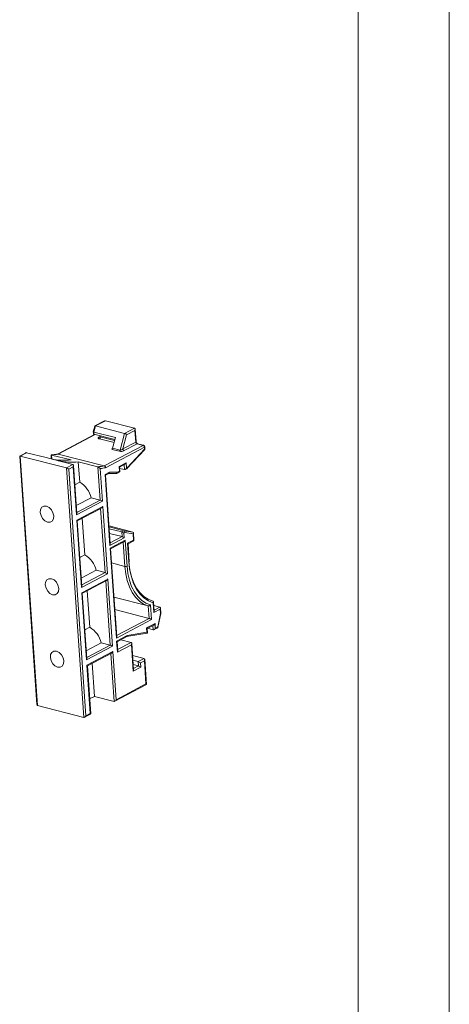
# Model space of a CAD drawing. Header units: millimetres. Extents: x 6 to 426, y 5 to 274.
# Tile 9 of 10: x 392 to 426, y 152 to 230. Entities that reach past the tile are written whole.
import ezdxf

# ---------------------------------------------------------------- set-up
doc = ezdxf.new("R2010")
doc.units = ezdxf.units.MM
doc.layers.add('SLD-0', color=179, linetype='Continuous')

msp = doc.modelspace()

# ---------------------------------------------------------------- linework, layer by layer
at = {"color": 7, "linetype": 'Continuous', "lineweight": 15}
for p, q in [((398.202, 197.914), (398.083, 197.471)), ((398.985, 198.337), (398.214, 197.929)), ((398.258, 197.93), (400.576, 197.338)), ((401.365, 197.756), (399.047, 198.348)), ((398.196, 197.256), (395.241, 195.691)), ((398.083, 197.47), (398.091, 197.344)), ((399.847, 197.008), (398.128, 197.447)), ((399.803, 196.846), (398.14, 197.271)), ((398.596, 197.154), (398.6, 197.094)), ((401.483, 196.686), (401.414, 197.683)), ((399.847, 197.008), (399.619, 196.167)), ((402.081, 196.395), (401.598, 196.519)), ((402.19, 196.058), (402.175, 196.283)), ((392.248, 195.533), (393.614, 175.801)), ((392.734, 195.796), (392.253, 195.542)), ((395.961, 194.602), (392.291, 195.54)), ((394.342, 195.413), (392.797, 195.808)), ((394.732, 195.601), (394.752, 195.309)), ((394.774, 195.623), (396.319, 195.228)), ((398.962, 194.759), (395.293, 195.697)), ((400.75, 194.54), (402.19, 196.057)), ((394.921, 195.265), (394.342, 195.413)), ((396.466, 194.87), (394.921, 195.265)), ((396.78, 190.973), (396.515, 194.797)), ((396.899, 195.08), (398.444, 194.685)), ((396.899, 195.08), (397.011, 193.46)), ((400.167, 194.658), (400.597, 194.886)), ((399.435, 188.558), (399.056, 194.028)), ((399.057, 194.023), (399.319, 194.161)), ((399.303, 194.153), (399.915, 194.152)), ((399.949, 194.16), (400.187, 194.287)), ((400.192, 194.295), (400.166, 194.664)), ((400.562, 194.46), (400.173, 194.559)), ((400.625, 194.471), (400.737, 194.53)), ((397.011, 193.46), (396.622, 193.254)), ((396.736, 191.604), (397.918, 192.23)), ((397.918, 192.23), (398.626, 192.049)), ((396.819, 190.402), (398.734, 191.415)), ((397.178, 185.213), (396.819, 190.407)), ((397.208, 190.608), (397.409, 187.701)), ((399.336, 189.992), (401.225, 189.509)), ((400.516, 189.611), (399.341, 189.911)), ((400.34, 189.518), (399.351, 189.771)), ((400.366, 189.149), (399.377, 189.402)), ((401.316, 188.825), (401.272, 189.45)), ((399.462, 188.171), (400.524, 188.733)), ((400.842, 188.568), (401.311, 188.816)), ((400.94, 187.151), (400.842, 188.574)), ((397.409, 187.701), (397.02, 187.495)), ((399.945, 181.186), (399.462, 188.177)), ((397.135, 185.845), (398.317, 186.471)), ((398.317, 186.471), (399.025, 186.29)), ((397.218, 184.642), (399.132, 185.656)), ((397.577, 179.454), (397.217, 184.648)), ((397.607, 184.848), (397.808, 181.941)), ((402.45, 183.638), (399.728, 184.334)), ((402.916, 183.213), (402.864, 183.966)), ((402.518, 182.647), (399.796, 183.343)), ((403.373, 183.553), (402.883, 183.678)), ((403.213, 181.927), (403.451, 183.041)), ((403.451, 183.043), (403.421, 183.48)), ((397.808, 181.941), (397.419, 181.735)), ((400.729, 181.2), (402.364, 181.475)), ((402.355, 181.846), (402.88, 182.124)), ((402.38, 181.495), (402.355, 181.852)), ((402.843, 181.744), (402.384, 181.862)), ((402.906, 181.756), (403.201, 181.912)), ((397.533, 180.086), (398.715, 180.712)), ((398.715, 180.712), (399.423, 180.531)), ((399.972, 180.799), (400.739, 181.205)), ((400.022, 180.08), (399.972, 180.805)), ((401.086, 180.743), (400.263, 180.953)), ((401.28, 178.573), (401.135, 180.67)), ((397.616, 178.883), (399.531, 179.897)), ((398.005, 179.089), (398.188, 176.456)), ((402.116, 179.473), (401.201, 179.707)), ((401.644, 179.223), (401.228, 179.33)), ((402.303, 177.406), (402.165, 179.4)), ((397.881, 175.065), (397.616, 178.889)), ((401.668, 178.878), (401.251, 178.984)), ((399.796, 176.073), (402.298, 177.398)), ((398.188, 176.456), (397.799, 176.25)), ((399.733, 176.062), (398.188, 176.456)), ((393.663, 175.728), (397.332, 174.79)), ((397.395, 174.802), (397.876, 175.056))]:
    msp.add_line(p, q, dxfattribs=at)
at = {"color": 8, "linetype": 'Continuous', "lineweight": 0}
for p, q in [((398.258, 197.93), (398.128, 197.447)), ((399.047, 198.348), (398.258, 197.93)), ((398.224, 197.249), (395.293, 195.697)), ((398.128, 197.447), (398.14, 197.271)), ((398.539, 197.037), (398.595, 197.066)), ((398.64, 197.143), (398.645, 197.061)), ((398.645, 197.061), (399.782, 196.77)), ((400.218, 196.014), (400.576, 197.338)), ((400.726, 197.222), (400.425, 196.107)), ((400.576, 197.338), (401.365, 197.756)), ((401.391, 197.574), (400.726, 197.222)), ((401.455, 196.653), (401.391, 197.574)), ((399.738, 196.606), (398.574, 196.904)), ((398.962, 194.759), (402.042, 196.39)), ((402.147, 196.25), (399.058, 194.614)), ((400.425, 196.107), (401.455, 196.653)), ((401.559, 196.513), (400.529, 195.968)), ((402.042, 196.39), (401.559, 196.513)), ((402.158, 196.079), (402.147, 196.25)), ((392.797, 195.808), (392.291, 195.54)), ((392.291, 195.54), (393.663, 175.728)), ((394.774, 195.623), (394.796, 195.3)), ((400.154, 195.92), (399.555, 196.073)), ((399.619, 196.167), (400.218, 196.014)), ((400.765, 194.61), (402.158, 196.079)), ((395.961, 194.602), (396.466, 194.87)), ((396.492, 194.688), (396.145, 194.504)), ((396.757, 190.864), (396.492, 194.688)), ((398.626, 192.049), (398.444, 194.685)), ((400.133, 194.706), (400.701, 195.007)), ((400.158, 194.337), (400.133, 194.706)), ((400.562, 194.46), (400.535, 194.853)), ((400.701, 195.007), (400.73, 194.592)), ((397.332, 174.79), (395.961, 194.602)), ((396.145, 194.504), (397.5, 174.923)), ((398.63, 194.549), (398.81, 191.951)), ((399.023, 194.07), (399.369, 194.253)), ((399.412, 188.449), (399.023, 194.07)), ((399.369, 194.253), (399.999, 194.252)), ((399.999, 194.252), (400.158, 194.337)), ((400.73, 194.592), (400.765, 194.61)), ((398.81, 191.951), (396.757, 190.864)), ((396.773, 191.068), (398.626, 192.049)), ((396.785, 190.449), (398.838, 191.537)), ((399.025, 186.29), (398.672, 191.383)), ((398.838, 191.537), (399.208, 186.192)), ((397.155, 185.105), (396.785, 190.449)), ((400.34, 189.518), (400.516, 189.611)), ((400.366, 189.149), (400.34, 189.518)), ((400.516, 189.611), (401.225, 189.509)), ((400.603, 189.462), (400.524, 189.42)), ((400.524, 189.42), (400.549, 189.051)), ((401.248, 189.369), (400.603, 189.462)), ((401.282, 188.866), (401.248, 189.369)), ((400.549, 189.051), (399.412, 188.449)), ((399.428, 188.219), (400.628, 188.854)), ((399.429, 188.653), (400.366, 189.149)), ((400.595, 186.782), (400.462, 188.701)), ((400.628, 188.854), (400.771, 186.799)), ((400.809, 188.616), (401.282, 188.866)), ((400.912, 187.118), (400.809, 188.616)), ((399.923, 181.077), (399.428, 188.219)), ((400.595, 186.782), (399.539, 187.051)), ((399.208, 186.192), (397.155, 185.105)), ((397.172, 185.309), (399.025, 186.29)), ((397.184, 184.69), (399.237, 185.777)), ((399.423, 180.531), (399.071, 185.624)), ((399.237, 185.777), (399.607, 180.433)), ((397.554, 179.346), (397.184, 184.69)), ((402.893, 183.104), (402.838, 183.889)), ((402.518, 182.647), (402.45, 183.638)), ((402.621, 183.722), (402.702, 182.549)), ((403.398, 183.372), (402.893, 183.104)), ((402.909, 183.308), (403.373, 183.553)), ((403.197, 181.976), (403.422, 183.026)), ((403.422, 183.026), (403.398, 183.372)), ((402.702, 182.549), (399.923, 181.077)), ((399.939, 181.281), (402.518, 182.647)), ((402.322, 181.894), (402.985, 182.245)), ((402.985, 182.245), (403.01, 181.877)), ((400.785, 181.295), (402.345, 181.557)), ((402.345, 181.557), (402.322, 181.894)), ((402.843, 181.744), (402.819, 182.092)), ((403.01, 181.877), (403.197, 181.976)), ((399.938, 180.847), (400.785, 181.295)), ((399.999, 179.972), (399.938, 180.847)), ((400.015, 180.176), (401.086, 180.743)), ((399.607, 180.433), (397.554, 179.346)), ((397.57, 179.549), (399.423, 180.531)), ((397.583, 178.931), (399.636, 180.018)), ((399.733, 176.062), (399.47, 179.864)), ((399.636, 180.018), (399.9, 176.194)), ((401.112, 180.561), (399.999, 179.972)), ((401.257, 178.465), (401.112, 180.561)), ((401.644, 179.223), (402.116, 179.473)), ((401.668, 178.878), (401.644, 179.223)), ((402.142, 179.291), (401.828, 179.125)), ((401.828, 179.125), (401.852, 178.78)), ((402.269, 177.448), (402.142, 179.291)), ((397.847, 175.107), (397.583, 178.931)), ((401.852, 178.78), (401.257, 178.465)), ((401.273, 178.668), (401.668, 178.878)), ((399.9, 176.194), (402.269, 177.448)), ((397.5, 174.923), (397.847, 175.107))]:
    msp.add_line(p, q, dxfattribs=at)
at = {"color": 8, "linetype": 'Continuous', "lineweight": 0, "flags": 128}
for points in [[(398.539, 197.037), (398.512, 197.019), (398.494, 197.001), (398.484, 196.982), (398.484, 196.963), (398.494, 196.945), (398.513, 196.929), (398.54, 196.915), (398.574, 196.904)], [(398.645, 197.061), (398.628, 197.066), (398.614, 197.073), (398.605, 197.081), (398.6, 197.09), (398.6, 197.094)], [(402.838, 183.889), (402.458, 184.04), (402.107, 184.275), (401.792, 184.589), (401.517, 184.977), (401.289, 185.433), (401.11, 185.948), (400.983, 186.513), (400.912, 187.118)], [(400.771, 186.799), (400.839, 186.22), (400.96, 185.679), (401.132, 185.188), (401.352, 184.753), (401.616, 184.383), (401.919, 184.085), (402.256, 183.863), (402.621, 183.722)]]:
    msp.add_lwpolyline(points, dxfattribs=at)
at = {"color": 7, "linetype": 'Continuous', "lineweight": 15, "flags": 128}
for points in [[(394.944, 190.789), (394.887, 191.042), (394.758, 191.276), (394.576, 191.458), (394.369, 191.558), (394.169, 191.562), (394.007, 191.468), (393.906, 191.292), (393.882, 191.06), (393.939, 190.807), (394.069, 190.572), (394.25, 190.391), (394.457, 190.291), (394.657, 190.287), (394.82, 190.381), (394.921, 190.557), (394.944, 190.789)], [(400.895, 187.185), (400.965, 186.586), (401.091, 186.028), (401.27, 185.521), (401.499, 185.074), (401.773, 184.694), (402.088, 184.389), (402.437, 184.164), (402.816, 184.023)], [(402.45, 183.638), (402.083, 183.789), (401.745, 184.021), (401.442, 184.328), (401.178, 184.706), (400.957, 185.149), (400.785, 185.648), (400.664, 186.196), (400.595, 186.782)], [(395.343, 185.03), (395.286, 185.282), (395.156, 185.517), (394.975, 185.699), (394.768, 185.799), (394.568, 185.802), (394.405, 185.709), (394.304, 185.533), (394.281, 185.301), (394.338, 185.048), (394.467, 184.813), (394.649, 184.632), (394.856, 184.532), (395.056, 184.528), (395.218, 184.621), (395.319, 184.797), (395.343, 185.03)], [(395.742, 179.27), (395.684, 179.523), (395.555, 179.758), (395.373, 179.939), (395.167, 180.04), (394.967, 180.043), (394.804, 179.95), (394.703, 179.774), (394.679, 179.542), (394.736, 179.289), (394.866, 179.054), (395.048, 178.873), (395.254, 178.772), (395.454, 178.769), (395.617, 178.862), (395.718, 179.038), (395.742, 179.27)]]:
    msp.add_lwpolyline(points, dxfattribs=at)
at = {"color": 8, "linetype": 'Continuous', "lineweight": 0}
for centre, radius, start, end in [((398.558, 197.104), 0.0696, 253.96043, 296.7078), ((398.474, 197.043), 0.172, 305.58851, 5.75005), ((401.443, 196.691), 0.0405, 287.21415, 352.42964), ((401.612, 196.662), 0.158, 183.23632, 250.31891), ((401.586, 196.467), 0.0533, 76.9956, 120.31068), ((402.069, 196.343), 0.0533, 76.9956, 120.31068), ((401.989, 196.241), 0.158, 3.23632, 70.31891), ((402.135, 196.288), 0.0405, 287.21415, 352.42964), ((394.217, 201.397), 5.801, 275.50915, 280.6865), ((400.072, 196.046), 0.15, 303.1809, 347.87999), ((400.583, 196.116), 0.158, 183.23632, 250.31891), ((397.887, 200.459), 5.801, 275.50915, 280.6865), ((397.957, 200.406), 5.896, 276.5535, 280.76352), ((400.9, 187.157), 0.0405, 287.21415, 352.42964), ((400.657, 187.051), 0.277, 256.9962, 294.15431)]:
    msp.add_arc(centre, radius, start, end, dxfattribs=at)
at = {"color": 7, "linetype": 'Continuous', "lineweight": 15}
for centre, radius, start, end in [((402.05, 196.274), 0.125, 3.95967, 75.66489), ((399.473, 196.199), 0.15, 303.1809, 347.87999), ((395.804, 200.434), 5.231, 258.4051, 275.65443), ((396.382, 200.253), 5.199, 258.0168, 275.70707), ((395.988, 191.755), 1.988, 13.82133, 59.02924), ((396.386, 185.996), 1.988, 13.82133, 59.02924), ((396.785, 180.237), 1.988, 13.82133, 59.02924)]:
    msp.add_arc(centre, radius, start, end, dxfattribs=at)
for centre, major_axis, ratio, start_param, end_param in [((398.311, 197.839), (0.105, -0.084), 0.415229, 2.397285, 3.320165), ((398.976, 198.191), (0.084, 0.152), 0.561397, 0.146571, 0.712306), ((398.209, 197.458), (0.126, -0.012), 0.190599, 3.109591, 4.032471), ((398.211, 197.428), (0.084, 0.152), 0.561397, 2.429287, 3.288163), ((400.629, 197.247), (0.105, -0.084), 0.415229, 0.826489, 2.397285), ((401.294, 197.599), (0.084, 0.152), 0.561397, 4.85896, 6.429756), ((392.378, 195.467), (0.129, -0.072), 0.227085, 2.429287, 3.288163), ((392.726, 195.651), (0.084, 0.152), 0.561397, 0.146571, 0.712306), ((402.062, 196.104), (0.128, -0.046), 0.100855, 6.23888, 7.03941), ((396.395, 194.713), (0.084, 0.152), 0.561397, 4.85896, 6.429756), ((400.036, 194.73), (0.129, -0.072), 0.227085, 0.146571, 0.85849), ((400.605, 195.031), (0.084, 0.152), 0.561397, 3.853899, 4.85896), ((396.048, 194.529), (0.129, -0.072), 0.227085, 0.85849, 2.429287), ((398.927, 194.095), (0.129, -0.072), 0.227085, 0.146571, 0.85849), ((399.272, 194.278), (-0.03, 0.123), 0.747083, 3.325599, 4.330661), ((399.902, 194.277), (-0.03, 0.123), 0.747083, 2.759864, 4.330661), ((400.062, 194.362), (0.129, -0.072), 0.227085, 6.136614, 7.141676), ((400.633, 194.617), (0.084, 0.152), 0.561397, 3.288163, 4.85896), ((400.668, 194.635), (-0.076, 0.1), 0.626765, 3.039327, 4.044388), ((398.713, 191.976), (0.129, -0.072), 0.227085, 0.85849, 2.429287), ((396.66, 190.889), (0.084, 0.152), 0.561397, 4.85896, 5.570879), ((398.742, 191.561), (0.084, 0.152), 0.561397, 3.853899, 4.85896), ((396.689, 190.474), (0.129, -0.072), 0.227085, 0.146571, 0.85849), ((400.427, 189.445), (0.129, -0.072), 0.227085, 0.85849, 2.429287), ((400.506, 189.486), (-0.022, 0.126), 0.751518, 4.386778, 5.957574), ((401.151, 189.394), (0.105, 0.097), 0.632348, 5.099084, 6.66988), ((399.316, 188.474), (0.084, 0.152), 0.561397, 4.85896, 5.570879), ((400.453, 189.076), (0.129, -0.072), 0.227085, 0.85849, 2.429287), ((400.532, 188.879), (0.084, 0.152), 0.561397, 3.853899, 4.85896), ((400.712, 188.64), (0.129, -0.072), 0.227085, 0.146571, 0.85849), ((401.186, 188.891), (0.129, -0.072), 0.227085, 6.136614, 7.141676), ((399.332, 188.244), (0.129, -0.072), 0.227085, 0.146571, 0.85849), ((399.112, 186.217), (0.129, -0.072), 0.227085, 0.85849, 2.429287), ((399.14, 185.802), (0.084, 0.152), 0.561397, 3.853899, 4.85896), ((397.059, 185.129), (0.084, 0.152), 0.561397, 4.85896, 5.570879), ((397.087, 184.715), (0.129, -0.072), 0.227085, 0.146571, 0.85849), ((402.796, 183.129), (0.084, 0.152), 0.561397, 4.85896, 5.570879), ((403.302, 183.396), (0.084, 0.152), 0.561397, 4.85896, 6.429756), ((403.325, 183.051), (0.126, -0.009), 0.223899, 5.60282, 6.251631), ((402.605, 182.574), (0.129, -0.072), 0.227085, 0.85849, 2.429287), ((402.888, 182.27), (0.084, 0.152), 0.561397, 3.853899, 4.85896), ((402.225, 181.919), (0.129, -0.072), 0.227085, 0.146571, 0.85849), ((402.248, 181.582), (0.128, -0.101), 0.299365, 6.017988, 7.260302), ((402.914, 181.901), (0.084, 0.152), 0.561397, 3.288163, 4.85896), ((403.1, 182), (0.108, -0.082), 0.386019, 6.10506, 7.110121), ((399.826, 181.102), (0.084, 0.152), 0.561397, 4.85896, 5.570879), ((399.842, 180.872), (0.129, -0.072), 0.227085, 0.146571, 0.85849), ((400.688, 181.32), (-0.04, 0.119), 0.736914, 3.260219, 4.26528), ((401.015, 180.586), (0.084, 0.152), 0.561397, 4.85896, 6.429756), ((399.51, 180.457), (0.129, -0.072), 0.227085, 0.85849, 2.429287), ((399.539, 180.043), (0.084, 0.152), 0.561397, 3.853899, 4.85896), ((399.902, 179.996), (0.084, 0.152), 0.561397, 4.85896, 5.570879), ((397.457, 179.37), (0.084, 0.152), 0.561397, 4.85896, 5.570879), ((401.731, 179.15), (0.129, -0.072), 0.227085, 0.85849, 2.429287), ((402.045, 179.316), (0.084, 0.152), 0.561397, 4.85896, 6.429756), ((397.486, 178.956), (0.129, -0.072), 0.227085, 0.146571, 0.85849), ((401.16, 178.489), (0.084, 0.152), 0.561397, 4.85896, 5.570879), ((401.755, 178.804), (0.129, -0.072), 0.227085, 0.85849, 2.429287), ((402.173, 177.473), (0.129, -0.072), 0.227085, 6.136614, 7.141676), ((399.804, 176.219), (0.084, 0.152), 0.561397, 3.288163, 4.85896), ((393.734, 175.885), (0.084, 0.152), 0.561397, 2.429287, 3.288163), ((397.403, 174.947), (0.084, 0.152), 0.561397, 3.288163, 4.85896), ((397.751, 175.131), (0.129, -0.072), 0.227085, 6.136614, 7.141676)]:
    msp.add_ellipse(centre, major_axis=major_axis, ratio=ratio, start_param=start_param, end_param=end_param, dxfattribs=at)
at = {"color": 8, "linetype": 'Continuous', "lineweight": 0}
for centre, major_axis, ratio, start_param, end_param in [((400.336, 196.017), (0.265, 0.036), 0.385944, 3.903724, 5.474521), ((400.328, 196.132), (0.138, 0.1), 0.484551, 3.52396, 5.094757)]:
    msp.add_ellipse(centre, major_axis=major_axis, ratio=ratio, start_param=start_param, end_param=end_param, dxfattribs=at)
at = {"color": 7, "linetype": 'Continuous', "lineweight": 15}
for points, knots in [([(398.599, 197.094), (398.599, 197.092), (398.603, 197.077), (398.593, 197.051), (398.582, 197.036), (398.582, 197.037), (398.582, 197.037)], [0, 0, 0, 0, 0.057906, 0.549557, 0.853278, 1, 1, 1, 1]), ([(401.598, 196.519), (401.592, 196.521), (401.578, 196.525), (401.549, 196.547), (401.521, 196.58), (401.498, 196.62), (401.486, 196.658), (401.484, 196.679), (401.483, 196.686)], [0, 0, 0, 0, 0.170588, 0.348796, 0.526006, 0.708928, 0.894181, 1, 1, 1, 1]), ([(394.734, 195.601), (394.733, 195.604), (394.73, 195.613), (394.737, 195.622), (394.752, 195.627), (394.767, 195.624), (394.774, 195.623)], [0, 0, 0, 0, 0.142939, 0.517382, 0.757811, 1, 1, 1, 1]), ([(395.272, 195.7), (395.147, 195.678), (394.971, 195.648), (394.796, 195.63), (394.744, 195.625)], [0, 0, 0, 0, 0.704976, 1, 1, 1, 1]), ([(395.26, 195.698), (395.26, 195.698), (395.27, 195.702), (395.282, 195.699), (395.293, 195.697)], [0, 0, 0, 0, 0.01879, 1, 1, 1, 1]), ([(398.444, 194.685), (398.452, 194.682), (398.469, 194.677), (398.501, 194.66), (398.544, 194.632), (398.59, 194.593), (398.618, 194.564), (398.63, 194.549), (398.63, 194.549)], [0, 0, 0, 0, 0.115014, 0.229193, 0.407014, 0.692778, 0.993907, 1, 1, 1, 1]), ([(398.962, 194.759), (398.973, 194.755), (398.995, 194.747), (399.023, 194.719), (399.045, 194.683), (399.056, 194.647), (399.058, 194.624), (399.058, 194.615), (399.058, 194.614)], [0, 0, 0, 0, 0.212955, 0.425888, 0.639439, 0.854295, 0.98297, 1, 1, 1, 1]), ([(402.838, 183.889), (402.839, 183.889), (402.848, 183.902), (402.86, 183.927), (402.866, 183.962), (402.859, 183.991), (402.843, 184.012), (402.825, 184.019), (402.816, 184.023)], [0, 0, 0, 0, 0.008008, 0.243576, 0.456355, 0.643987, 0.821802, 1, 1, 1, 1]), ([(402.621, 183.722), (402.62, 183.722), (402.612, 183.709), (402.591, 183.686), (402.555, 183.659), (402.518, 183.642), (402.481, 183.633), (402.46, 183.636), (402.45, 183.638)], [0, 0, 0, 0, 0.008001, 0.242047, 0.454211, 0.642246, 0.820942, 1, 1, 1, 1])]:
    msp.add_open_spline(points, degree=3, knots=knots, dxfattribs=at)
at = {"layer": 'SLD-0', "lineweight": 15}
msp.add_line((426.339, 273.908), (426.339, 5.43), dxfattribs=at)
at = {"layer": 'SLD-0', "color": 7, "linetype": 'Continuous', "lineweight": 15}
msp.add_line((419.1, 12.669), (419.1, 266.669), dxfattribs=at)

doc.saveas('drawing.dxf')
